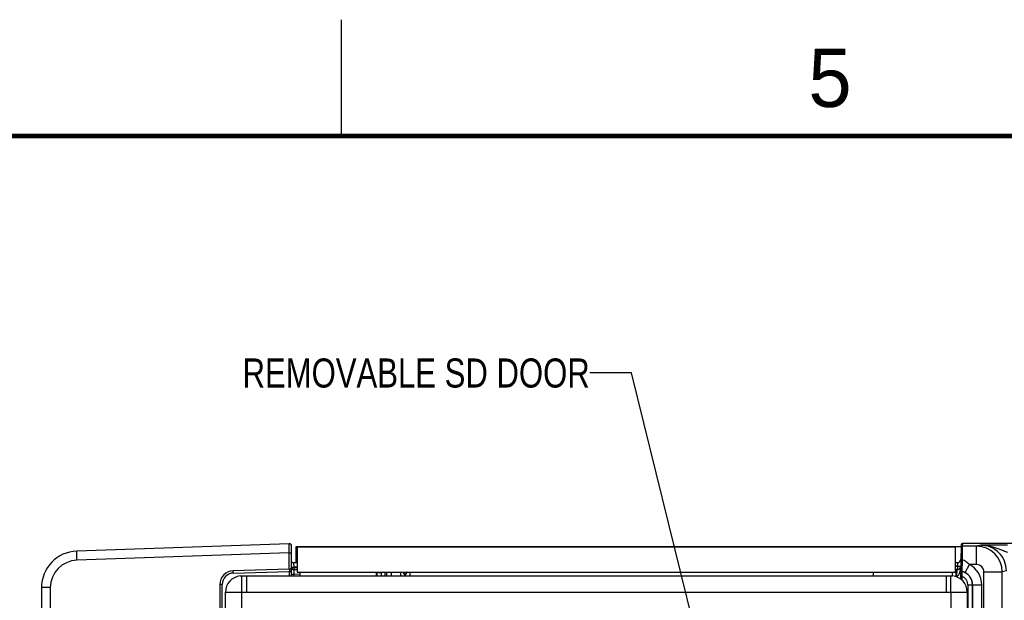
# Model space of a CAD drawing. Header units: inches. Extents: x 0 to 34, y 0 to 22.
# Tile 106 of 133: x 11.4 to 15.6, y 19.5 to 22. Entities that reach past the tile are written whole.
import ezdxf

# ---------------------------------------------------------------- set-up
doc = ezdxf.new("R2010")
doc.units = ezdxf.units.IN
doc.header["$LTSCALE"] = 1.87
doc.header["$MEASUREMENT"] = 0
doc.layers.get('0').update_dxf_attribs({"linetype": 'CONTINUOUS'})
doc.layers.add('02___PRT_ALL_AXES', color=7, linetype='CONTINUOUS')
doc.layers.add('DETAIL', color=7, linetype='CONTINUOUS')
doc.styles.get("Standard").update_dxf_attribs({"font": 'txt', "width": 0.8})
doc.styles.add('TEXTSTYLE_2', font='txt')
doc.dimstyles.get("Standard").update_dxf_attribs({"dimtxt": 0.125, "dimasz": 0.18, "dimexe": 0.125, "dimexo": 0.0625, "dimgap": 0.09, "dimtad": 0, "dimtih": 1, "dimtoh": 1, "dimdec": 3, "dimzin": 4, "dimdsep": 46, "dimtxsty": 'STANDARD', "dimblk": '_FILLED', "dimblk1": '_FILLED', "dimblk2": '_FILLED', "dimcen": 0.09, "dimadec": 0, "dimazin": 0, "dimtol": 1, "dimtp": 0.01, "dimtm": 0.01, "dimtfac": 1, "dimtdec": 3, "dimtofl": 0, "dimtmove": 0, "dimatfit": 3, "dimldrblk": '_FILLED', "dimfxl": 1, "dimtolj": 1, "dimtzin": 4, "dimarcsym": 0})

# ---------------------------------------------------------------- blocks, each defined once
blk = doc.blocks.new('_FILLED')
at = {"color": 0, "linetype": 'ByBlock'}
blk.add_solid([(0, 0), (-1, 0.1736), (-1, -0.1736)], dxfattribs=at)

msp = doc.modelspace()

# ---------------------------------------------------------------- linework, layer by layer
at = {"color": 2, "linetype": 'Continuous'}
msp.add_line((12.75, 21.5), (12.75, 22), dxfattribs=at)
at = {"color": 7, "linetype": 'Continuous'}
for p, q in [((12.5243, 19.7466), (11.6107, 19.7147)), ((15.415, 19.7426), (15.4124, 19.5939)), ((15.42, 19.7475), (15.4198, 19.7355)), ((24.2428, 19.7475), (15.42, 19.7475)), ((15.4992, 19.74), (15.4811, 19.7355)), ((15.5359, 19.7402), (15.4992, 19.74)), ((12.5243, 19.7073), (11.6107, 19.6754)), ((12.5243, 19.6365), (12.5243, 19.7073)), ((12.5243, 19.7073), (12.5345, 19.7073)), ((12.5345, 19.608), (12.5345, 19.7368)), ((12.5547, 19.6645), (12.5547, 19.7351)), ((12.5547, 19.7351), (15.4148, 19.7351)), ((12.559, 19.7325), (12.559, 19.6245)), ((12.559, 19.7325), (15.389, 19.7325)), ((15.389, 19.7325), (15.389, 19.6245)), ((15.4198, 19.7355), (15.4188, 19.6769)), ((15.4811, 19.7355), (15.4198, 19.7355)), ((15.4811, 19.6568), (15.4811, 19.7355)), ((12.559, 19.6645), (12.5433, 19.6645)), ((12.5433, 19.6645), (12.5441, 19.6453)), ((12.559, 19.6661), (12.5547, 19.6661)), ((15.389, 19.6649), (15.3989, 19.6649)), ((15.3989, 19.6649), (15.3984, 19.6504)), ((15.4188, 19.6769), (15.417, 19.6272)), ((15.4321, 19.6219), (15.4502, 19.6568)), ((15.4811, 19.6568), (15.4502, 19.6568)), ((12.5249, 19.6365), (12.2839, 19.6302)), ((12.2839, 19.6204), (12.5249, 19.6267)), ((12.5249, 19.6267), (12.5249, 19.608)), ((12.5249, 19.6267), (12.5345, 19.6267)), ((12.5343, 19.6453), (12.5392, 19.6453)), ((12.5343, 19.6444), (12.5372, 19.6443)), ((12.5345, 19.615), (12.5441, 19.615)), ((12.5372, 19.6443), (12.5441, 19.6444)), ((12.5441, 19.6453), (12.5441, 19.6444)), ((12.559, 19.6453), (12.5441, 19.6453)), ((12.5441, 19.6444), (12.5441, 19.6348)), ((12.5441, 19.6444), (12.559, 19.6444)), ((12.5441, 19.615), (12.5441, 19.608)), ((12.572, 19.6145), (12.5441, 19.615)), ((12.5591, 19.6344), (12.5442, 19.6347)), ((12.559, 19.6245), (15.389, 19.6245)), ((12.9215, 19.608), (12.9217, 19.6227)), ((12.9374, 19.6233), (12.9217, 19.6233)), ((12.9386, 19.6245), (12.9374, 19.6233)), ((12.9374, 19.608), (12.9374, 19.6233)), ((12.9427, 19.6245), (12.9427, 19.608)), ((12.9624, 19.6245), (12.9624, 19.608)), ((13.0024, 19.6245), (13.0024, 19.608)), ((13.0141, 19.6245), (13.0221, 19.6085)), ((13.0428, 19.6245), (13.0428, 19.6074)), ((15.3984, 19.6504), (15.389, 19.6504)), ((15.389, 19.6498), (15.3984, 19.6498)), ((15.3984, 19.6354), (15.389, 19.6354)), ((15.3929, 19.6059), (15.3929, 19.6354)), ((15.3984, 19.6504), (15.3984, 19.6498)), ((15.3984, 19.6504), (15.4114, 19.6504)), ((15.3984, 19.6498), (15.3984, 19.6354)), ((15.4114, 19.6504), (15.4132, 19.6506)), ((15.4132, 19.6506), (15.4134, 19.6507)), ((15.417, 19.6272), (15.417, 19.6268)), ((15.5126, 16.8118), (15.5126, 19.6253)), ((15.5126, 19.6253), (15.5914, 19.6253)), ((15.6095, 19.6298), (15.5914, 19.6253)), ((15.5914, 16.6973), (15.5914, 19.6253)), ((12.2264, 19.5712), (12.2264, 16.4538)), ((12.236, 19.5712), (12.2264, 19.5712)), ((12.236, 16.4538), (12.236, 19.5712)), ((15.3929, 19.6059), (15.3929, 19.6039)), ((15.4176, 19.6062), (15.4126, 19.6063)), ((15.4176, 19.6062), (15.4173, 19.59)), ((15.4438, 19.5691), (15.4438, 16.7955)), ((15.4438, 19.5691), (15.4635, 19.5691)), ((15.4635, 19.5691), (15.4635, 16.8151)), ((15.4639, 16.8147), (15.4639, 19.5695)), ((15.4639, 19.5695), (15.5032, 19.5695)), ((15.5032, 16.8131), (15.5032, 19.5695)), ((11.4587, 19.5574), (11.4587, 16.4676)), ((11.4967, 19.5574), (11.4587, 19.5574)), ((11.4967, 19.5574), (11.4967, 16.4676))]:
    msp.add_line(p, q, dxfattribs=at)
at = {"color": 3, "linetype": 'Continuous'}
for p, q in [((12.5719, 19.608), (12.5719, 19.6245)), ((12.8996, 19.608), (12.8996, 19.6245)), ((15.038, 19.608), (15.038, 19.6245)), ((15.378, 19.608), (15.378, 19.6245)), ((12.3134, 19.6077), (12.3203, 19.6077)), ((12.3203, 19.608), (15.371, 19.608)), ((12.3203, 16.4184), (12.3203, 19.6077)), ((12.3403, 19.608), (12.3403, 19.538)), ((15.351, 19.608), (15.351, 19.538)), ((15.371, 19.538), (15.371, 19.6077)), ((15.371, 19.6077), (15.3779, 19.6077)), ((12.2503, 16.488), (12.2503, 19.538)), ((12.2503, 19.538), (15.441, 19.538))]:
    msp.add_line(p, q, dxfattribs=at)
at = {"color": 7, "linetype": 'Continuous', "const_width": 0.02}
msp.add_lwpolyline([(33.5, 21.5), (0.5, 21.5)], dxfattribs=at)
at = {"color": 7, "linetype": 'Continuous'}
for centre, radius, start, end in [((12.5247, 19.7368), 0.00984, 360, 95.2162), ((12.5247, 19.7368), 0.00984, 0, 92), ((15.42, 19.7425), 0.005, 90.0003, 178.9991), ((15.4992, 19.6298), 0.1102, 0.0041, 90.0099), ((15.6154, -4.4615), 24.2018, 90.00308, 90.18806), ((11.6162, 19.5574), 0.1575, 92, 180), ((15.4198, 19.7305), 0.005, 90.0003, 178.9991), ((15.4811, 19.6253), 0.1102, 0.0011, 89.995), ((11.6148, 19.5573), 0.1181, 92.0005, 179.9995), ((12.5433, 19.6744), 0.00984, 203.1281, 270), ((15.3989, 19.6799), 0.015, 270, 359.0001), ((15.4048, 19.5695), 0.0984, 359.9976, 62.5221), ((15.4811, 19.6253), 0.0315, 0.0035, 90.0053), ((12.2855, 19.5712), 0.0591, 91.5, 180), ((12.2852, 19.5712), 0.0492, 91.5069, 179.993), ((12.5247, 19.6463), 0.00984, 271.5, 0.0004), ((12.5444, 19.6445), 0.00984, 184.7365, 267.4768), ((12.5441, 19.6447), 0.00984, 234.8256, 270), ((12.5354, 19.9695), 0.3243, 270.6631, 271.532), ((12.9178, 19.6233), 0.0197, 0.0182, 3.5887), ((13.0428, 19.6074), 0.0197, 118.0345, 179.9743), ((15.3984, 19.6504), 0.015, 269.9996, 359), ((15.3241, 19.6492), 0.0891, 348.9221, 349.1828), ((15.3203, 19.6499), 0.0929, 349.1939, 350.9947), ((15.4181, 19.6321), 0.005, 179.0037, 258.0515), ((15.4181, 19.6317), 0.005, 179.0029, 257.7068), ((15.405, 19.5698), 0.0587, 62.5481, 78.1839), ((15.4044, 19.5691), 0.0591, 0.0042, 77.6942), ((15.4048, 19.5695), 0.059, 359.9838, 62.528), ((15.4127, 18.8602), 0.746, 91.356, 91.5226), ((15.4044, 19.5691), 0.0394, 359.9979, 70.4078), ((15.3753, 19.6723), 0.1357, 310.5242, 310.7475)]:
    msp.add_arc(centre, radius, start, end, dxfattribs=at)
at = {"color": 3, "linetype": 'Continuous'}
for centre, start, end in [((12.3203, 19.538), 95.6689, 180), ((15.371, 19.538), 0, 84.3311)]:
    msp.add_arc(centre, 0.07, start, end, dxfattribs=at)
at = {"color": 7, "linetype": 'Continuous'}
for points, knots in [([(12.5243, 19.7073), (12.5243, 19.7098), (12.5243, 19.7149), (12.5242, 19.7222), (12.5242, 19.7289), (12.5242, 19.7348), (12.5242, 19.739), (12.5242, 19.7419), (12.5242, 19.7435), (12.5243, 19.7448), (12.5242, 19.7458), (12.5243, 19.7462), (12.5243, 19.7466), (12.5243, 19.7466)], [0, 0, 0, 0, 0.19489, 0.382656, 0.555482, 0.70695, 0.831324, 0.881753, 0.923719, 0.956797, 0.980643, 0.995083, 1, 1, 1, 1]), ([(15.4992, 19.74), (15.5072, 19.7401), (15.5232, 19.739), (15.5389, 19.7358), (15.5467, 19.7338)], [0, 0, 0, 0, 0.499547, 1, 1, 1, 1]), ([(11.6107, 19.6754), (11.6105, 19.6804), (11.6103, 19.6877), (11.6102, 19.697), (11.6101, 19.7028), (11.6102, 19.7077), (11.6102, 19.711), (11.6104, 19.7129), (11.6104, 19.7139), (11.6105, 19.7144), (11.6106, 19.7147), (11.6107, 19.7147)], [0, 0, 0, 0, 0.381914, 0.554507, 0.705676, 0.829763, 0.922217, 0.955321, 0.979309, 0.994088, 1, 1, 1, 1]), ([(15.5467, 19.7338), (15.5581, 19.7308), (15.5749, 19.7251), (15.597, 19.7165), (15.6083, 19.7123), (15.6141, 19.7103)], [0, 0, 0, 0, 0.493645, 0.744851, 1, 1, 1, 1]), ([(15.4188, 19.6769), (15.4182, 19.6769), (15.417, 19.6769), (15.4156, 19.6767), (15.4147, 19.6765), (15.4142, 19.6762), (15.4138, 19.676), (15.4138, 19.6757)], [0, 0, 0, 0, 0.358647, 0.666391, 0.788155, 0.883927, 1, 1, 1, 1]), ([(15.4502, 19.6568), (15.4459, 19.6613), (15.4363, 19.6696), (15.4248, 19.6752), (15.4188, 19.6769)], [0, 0, 0, 0, 0.50106, 1, 1, 1, 1]), ([(12.2839, 19.6204), (12.2839, 19.6216), (12.2839, 19.6239), (12.2838, 19.6267), (12.2839, 19.6284), (12.2838, 19.6294), (12.2839, 19.6298), (12.2839, 19.6302), (12.2839, 19.6302)], [0, 0, 0, 0, 0.381828, 0.706524, 0.830747, 0.92294, 0.97995, 1, 1, 1, 1]), ([(12.5249, 19.6365), (12.525, 19.6365), (12.5249, 19.6361), (12.525, 19.6357), (12.525, 19.6347), (12.525, 19.633), (12.525, 19.6302), (12.525, 19.6279), (12.5249, 19.6267)], [0, 0, 0, 0, 0.019608, 0.076475, 0.168826, 0.293164, 0.617527, 1, 1, 1, 1]), ([(12.5442, 19.6347), (12.5441, 19.6347), (12.5442, 19.6345), (12.5441, 19.6342), (12.5441, 19.6337), (12.5441, 19.6328), (12.5441, 19.6311), (12.544, 19.6287), (12.544, 19.6258), (12.5441, 19.6211), (12.5441, 19.6175), (12.5441, 19.615)], [0, 0, 0, 0, 0.004965, 0.019387, 0.043201, 0.076247, 0.168587, 0.292933, 0.4444, 0.617249, 1, 1, 1, 1]), ([(13.0221, 19.6085), (13.0221, 19.6119), (13.0239, 19.6188), (13.029, 19.6238), (13.032, 19.6255)], [0, 0, 0, 0, 0.49998, 1, 1, 1, 1]), ([(15.3984, 19.6354), (15.3981, 19.6354), (15.3977, 19.6348), (15.3974, 19.634), (15.397, 19.6326), (15.3965, 19.6301), (15.396, 19.6265), (15.3956, 19.6221), (15.3952, 19.6152), (15.3951, 19.6097), (15.3951, 19.6059)], [0, 0, 0, 0, 0.028326, 0.053835, 0.087695, 0.180062, 0.302996, 0.452254, 0.622442, 1, 1, 1, 1]), ([(15.3951, 19.6059), (15.3965, 19.606), (15.3993, 19.6069), (15.4024, 19.6097), (15.4048, 19.6131), (15.4067, 19.6167), (15.4083, 19.6204), (15.4101, 19.6255), (15.411, 19.6294), (15.4115, 19.6321)], [0, 0, 0, 0, 0.128989, 0.25559, 0.380775, 0.505215, 0.629235, 0.752997, 1, 1, 1, 1]), ([(15.3984, 19.6498), (15.3994, 19.6498), (15.4013, 19.6498), (15.404, 19.6498), (15.4066, 19.6498), (15.4088, 19.6498), (15.4105, 19.6498), (15.4116, 19.6499), (15.4122, 19.6499), (15.4127, 19.6499), (15.4131, 19.65), (15.4132, 19.65), (15.4134, 19.6501), (15.4134, 19.6501)], [0, 0, 0, 0, 0.194684, 0.381864, 0.554389, 0.705633, 0.829811, 0.880227, 0.922196, 0.955334, 0.97935, 0.994107, 1, 1, 1, 1]), ([(15.417, 19.6268), (15.417, 19.6262), (15.4171, 19.6194), (15.4173, 19.6125), (15.4176, 19.6062)], [0, 0, 0, 0, 0.08347, 1, 1, 1, 1])]:
    msp.add_open_spline(points, degree=3, knots=knots, dxfattribs=at)
msp.add_open_spline([(15.4121, 19.6354), (15.4129, 19.6402), (15.4133, 19.6452), (15.4134, 19.6501)], degree=3, dxfattribs=at)
at = {"layer": '02___PRT_ALL_AXES', "color": 7, "linetype": 'Continuous'}
for p, q in [((12.9019, 19.6253), (12.9019, 19.608)), ((12.9019, 19.6227), (12.9217, 19.6227))]:
    msp.add_line(p, q, dxfattribs=at)
at = {"layer": '02___PRT_ALL_AXES', "color": 3, "linetype": 'Continuous'}
for p, q in [((15.371, 19.538), (15.371, 16.8129)), ((15.441, 19.538), (15.441, 16.8129))]:
    msp.add_line(p, q, dxfattribs=at)

# ---------------------------------------------------------------- texts
at = {"color": 2, "linetype": 'Continuous', "insert": (14.7577, 21.8747), "char_height": 0.25, "width": 0.25, "attachment_point": 1, "line_spacing_factor": 0.9, "style": 'TEXTSTYLE_2'}
msp.add_mtext('5', dxfattribs=at)
at = {"layer": 'DETAIL', "color": 2, "linetype": 'Continuous', "insert": (13.8171, 20.5431), "char_height": 0.125, "width": 1.7, "attachment_point": 3, "line_spacing_factor": 0.9}
msp.add_mtext('REMOVABLE SD DOOR', dxfattribs=at)

# ---------------------------------------------------------------- leaders
at = {"layer": 'DETAIL', "color": 2, "linetype": 'Continuous', "annotation_type": 0, "has_hookline": 1, "hookline_direction": 1, "text_width": 1.2022}
msp.add_leader([(14.5621, 18.1868), (13.9971, 20.4806), (13.8171, 20.4806)], dimstyle='STANDARD', override={"dimtad": 0}, dxfattribs=at)

doc.saveas('drawing.dxf')
